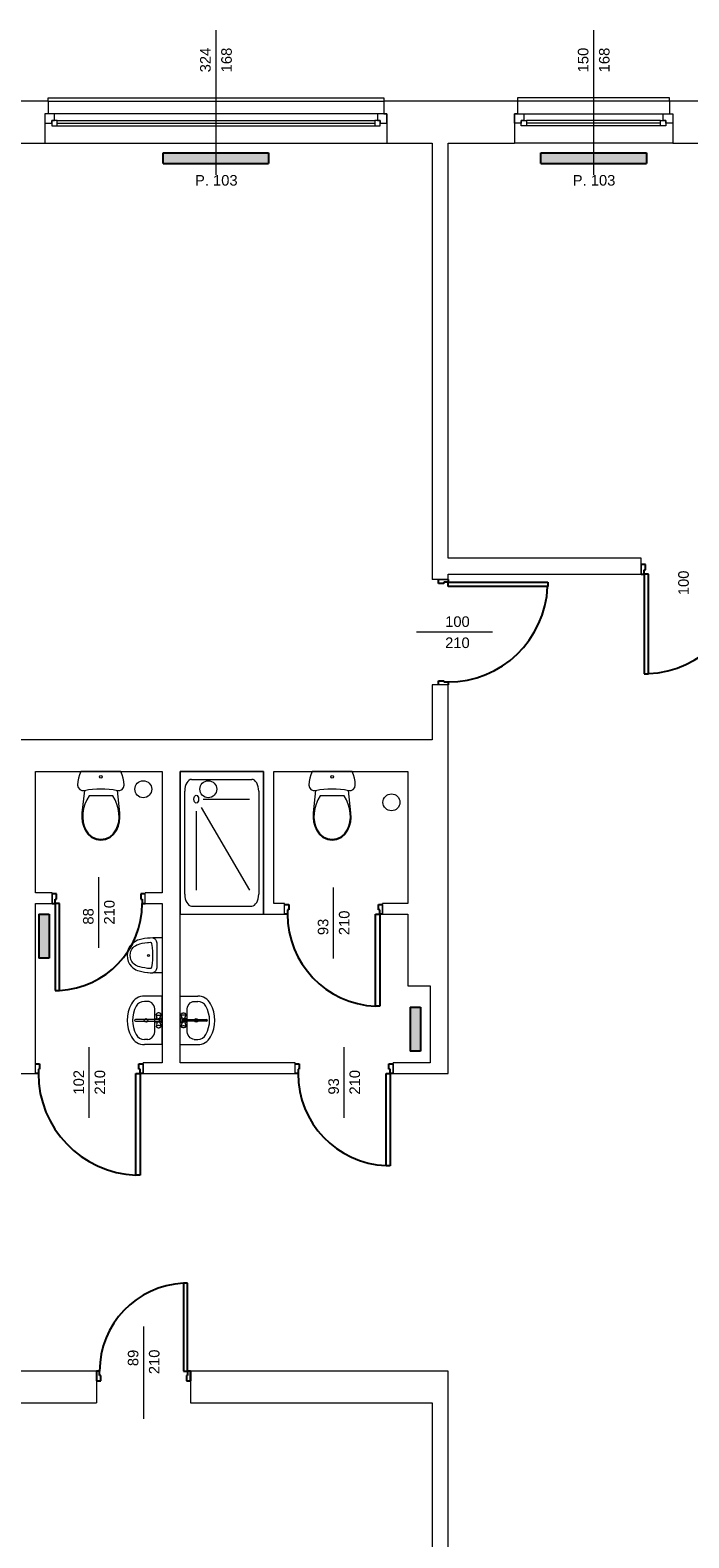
# Model space of a CAD drawing. Header units: millimetres. Extents: x 12683 to 90307, y 30842 to 62253.
# Tile 140 of 152: x 60586 to 61210, y 58705 to 60133. Entities that reach past the tile are written whole.
import ezdxf

# ---------------------------------------------------------------- set-up
doc = ezdxf.new("R2010")
doc.units = ezdxf.units.MM
doc.header["$LTSCALE"] = 0.6
doc.layers.add('zzz_podklady_drzwi', color=252, linetype='Continuous')
doc.layers.add('zzz_podklady_grzejniki_ist', color=252, linetype='Continuous')
for name, color, linetype, lineweight in [('zzz_podklady_drzwi_opisy', 252, 'Continuous', 15), ('zzz_podklady_okna_opisy', 252, 'Continuous', 15), ('zzz_podklady_sciany', 252, 'Continuous', 15)]:
    doc.layers.add(name, color=color, linetype=linetype, lineweight=lineweight)
doc.styles.add('GENERATED_STYLE_1', font='ARIAL.TTF')

msp = doc.modelspace()

# ---------------------------------------------------------------- hatches: boundary and pattern name
at = {"layer": 'zzz_podklady_grzejniki_ist'}
for points in [[(60811.5, 60006.4), (60811.5, 60016.4), (60711.5, 60016.4), (60711.5, 60006.4)], [(61169.4, 60006.4), (61169.4, 60016.4), (61069.4, 60016.4), (61069.4, 60006.4)], [(60593.6, 59253.5), (60603.6, 59253.5), (60603.6, 59295.3), (60593.6, 59295.3)], [(60945.5, 59165.4), (60955.5, 59165.4), (60955.5, 59207.2), (60945.5, 59207.2)]]:
    msp.add_hatch(color=256, dxfattribs=at).paths.add_polyline_path(points, flags=0)

# ---------------------------------------------------------------- linework, layer by layer
at = {"layer": 'zzz_podklady_drzwi'}
for p, q in [((61168.5, 59626.4), (61164.5, 59626.4)), ((61167.3, 59617.4), (61167.3, 59621.4)), ((61167.3, 59621.4), (61168.5, 59621.4)), ((61168.5, 59621.4), (61168.5, 59626.4)), ((60972.5, 59608.4), (60972.5, 59612.4)), ((60977.5, 59608.4), (60972.5, 59608.4)), ((60981.5, 59609.6), (60977.5, 59609.6)), ((60977.5, 59609.6), (60977.5, 59608.4)), ((60981.5, 59612.4), (60981.5, 59609.6)), ((60981.5, 59609.6), (61075.9, 59609.6)), ((60981.5, 59605.6), (60981.5, 59609.6)), ((61075.9, 59605.6), (60981.5, 59605.6)), ((61075.9, 59609.6), (61075.9, 59605.6)), ((61164.5, 59617.4), (61167.3, 59617.4)), ((61167.3, 59617.4), (61167.3, 59523)), ((61171.3, 59617.4), (61167.3, 59617.4)), ((61171.3, 59523), (61171.3, 59617.4)), ((61167.3, 59523), (61171.3, 59523)), ((60972.5, 59512.4), (60972.5, 59516.4)), ((60972.5, 59516.4), (60977.5, 59516.4)), ((60977.5, 59516.4), (60977.5, 59515.2)), ((60977.5, 59515.2), (60981.5, 59515.2)), ((60981.5, 59515.2), (60981.5, 59512.4)), ((60610.5, 59314.4), (60606.5, 59314.4)), ((60606.5, 59305.4), (60609.3, 59305.4)), ((60609.3, 59305.4), (60609.3, 59309.4)), ((60609.3, 59309.4), (60610.5, 59309.4)), ((60609.3, 59305.4), (60609.3, 59223)), ((60613.3, 59305.4), (60609.3, 59305.4)), ((60610.5, 59309.4), (60610.5, 59314.4)), ((60613.3, 59223), (60613.3, 59305.4)), ((60694.5, 59314.4), (60690.5, 59314.4)), ((60690.5, 59314.4), (60690.5, 59309.4)), ((60690.5, 59309.4), (60691.7, 59309.4)), ((60691.7, 59309.4), (60691.7, 59305.4)), ((60691.7, 59305.4), (60694.5, 59305.4)), ((60826.5, 59304.4), (60830.5, 59304.4)), ((60830.5, 59304.4), (60830.5, 59299.4)), ((60915.5, 59299.4), (60915.5, 59304.4)), ((60915.5, 59304.4), (60919.5, 59304.4)), ((60829.3, 59295.4), (60826.5, 59295.4)), ((60830.5, 59299.4), (60829.3, 59299.4)), ((60829.3, 59299.4), (60829.3, 59295.4)), ((60912.7, 59208), (60912.7, 59295.4)), ((60912.7, 59295.4), (60916.7, 59295.4)), ((60916.7, 59299.4), (60915.5, 59299.4)), ((60916.7, 59295.4), (60916.7, 59299.4)), ((60919.5, 59295.4), (60916.7, 59295.4)), ((60916.7, 59295.4), (60916.7, 59208)), ((60609.3, 59223), (60613.3, 59223)), ((60916.7, 59208), (60912.7, 59208)), ((60590.5, 59153.4), (60594.5, 59153.4)), ((60594.5, 59148.4), (60593.3, 59148.4)), ((60593.3, 59148.4), (60593.3, 59144.4)), ((60594.5, 59153.4), (60594.5, 59148.4)), ((60688.5, 59148.4), (60688.5, 59153.4)), ((60688.5, 59153.4), (60692.5, 59153.4)), ((60689.7, 59148.4), (60688.5, 59148.4)), ((60689.7, 59144.4), (60689.7, 59148.4)), ((60836.5, 59153.4), (60840.5, 59153.4)), ((60840.5, 59148.4), (60839.3, 59148.4)), ((60839.3, 59148.4), (60839.3, 59144.4)), ((60840.5, 59153.4), (60840.5, 59148.4)), ((60925.5, 59148.4), (60925.5, 59153.4)), ((60925.5, 59153.4), (60929.5, 59153.4)), ((60926.7, 59148.4), (60925.5, 59148.4)), ((60926.7, 59144.4), (60926.7, 59148.4)), ((60593.3, 59144.4), (60590.5, 59144.4)), ((60685.7, 59048), (60685.7, 59144.4)), ((60685.7, 59144.4), (60689.7, 59144.4)), ((60692.5, 59144.4), (60689.7, 59144.4)), ((60689.7, 59144.4), (60689.7, 59048)), ((60839.3, 59144.4), (60836.5, 59144.4)), ((60922.7, 59057), (60922.7, 59144.4)), ((60922.7, 59144.4), (60926.7, 59144.4)), ((60929.5, 59144.4), (60926.7, 59144.4)), ((60926.7, 59144.4), (60926.7, 59057)), ((60689.7, 59048), (60685.7, 59048)), ((60926.7, 59057), (60922.7, 59057)), ((60734.7, 58945.8), (60730.7, 58945.8)), ((60730.7, 58945.8), (60730.7, 58862.4)), ((60734.7, 58862.4), (60734.7, 58945.8)), ((60648.5, 58862.4), (60648.5, 58853.4)), ((60651.3, 58862.4), (60648.5, 58862.4)), ((60648.5, 58862.4), (60648.5, 58853.4)), ((60648.5, 58862.4), (60648.5, 58853.4)), ((60651.3, 58858.4), (60651.3, 58862.4)), ((60730.7, 58862.4), (60734.7, 58862.4)), ((60737.5, 58862.4), (60734.7, 58862.4)), ((60734.7, 58862.4), (60734.7, 58858.4)), ((60737.5, 58862.4), (60737.5, 58853.4)), ((60737.5, 58853.4), (60737.5, 58862.4)), ((60737.5, 58862.4), (60737.5, 58853.4)), ((60648.5, 58853.4), (60652.5, 58853.4)), ((60652.5, 58858.4), (60651.3, 58858.4)), ((60652.5, 58853.4), (60652.5, 58858.4)), ((60734.7, 58858.4), (60733.5, 58858.4)), ((60733.5, 58858.4), (60733.5, 58853.4)), ((60733.5, 58853.4), (60737.5, 58853.4))]:
    msp.add_line(p, q, dxfattribs=at)
for centre, radius, start, end in [((60981.5, 59609.6), 94.4, 270, 357.5715), ((61167.3, 59617.4), 94.4, 272.4285, 0), ((60609.3, 59305.4), 82.4, 272.7824, 0), ((60916.7, 59295.4), 87.4, 180, 267.3769), ((60689.7, 59144.4), 96.4, 180, 267.6219), ((60926.7, 59144.4), 87.4, 180, 267.3769), ((60734.7, 58862.4), 83.4, 92.7491, 180)]:
    msp.add_arc(centre, radius, start, end, dxfattribs=at)
at = {"layer": 'zzz_podklady_drzwi_opisy'}
for p, q in [((61023.6, 59562.4), (60951.5, 59562.4)), ((60650.5, 59263.3), (60650.5, 59330.4)), ((60873, 59253.3), (60873, 59320.4)), ((60641.5, 59102.3), (60641.5, 59169.4)), ((60883, 59102.3), (60883, 59169.4)), ((60693, 58904.6), (60693, 58817.4))]:
    msp.add_line(p, q, dxfattribs=at)
at = {"layer": 'zzz_podklady_grzejniki_ist'}
for p, q in [((60711.5, 60006.4), (60711.5, 60016.4)), ((60711.5, 60016.4), (60811.5, 60016.4)), ((60711.5, 60006.4), (60811.5, 60006.4)), ((60811.5, 60016.4), (60811.5, 60006.4)), ((61069.4, 60006.4), (61069.4, 60016.4)), ((61069.4, 60016.4), (61169.4, 60016.4)), ((61069.4, 60006.4), (61169.4, 60006.4)), ((61169.4, 60016.4), (61169.4, 60006.4)), ((60593.6, 59295.3), (60603.6, 59295.3)), ((60593.6, 59295.3), (60593.6, 59253.5)), ((60603.6, 59295.3), (60603.6, 59253.5)), ((60603.6, 59253.5), (60593.6, 59253.5)), ((60945.5, 59207.2), (60955.5, 59207.2)), ((60945.5, 59207.2), (60945.5, 59165.4)), ((60955.5, 59207.2), (60955.5, 59165.4)), ((60955.5, 59165.4), (60945.5, 59165.4))]:
    msp.add_line(p, q, dxfattribs=at)
at = {"layer": 'zzz_podklady_sciany'}
for p, q in [((60602.5, 60065.4), (60493.5, 60065.4)), ((60602.5, 60065.4), (60602.5, 60068.4)), ((60602.5, 60068.4), (60920.5, 60068.4)), ((60602.5, 60065.4), (60602.5, 60053.4)), ((60602.5, 60065.4), (60920.5, 60065.4)), ((60920.5, 60068.4), (60920.5, 60065.4)), ((60920.5, 60065.4), (60920.5, 60053.4)), ((61047.4, 60065.4), (60920.5, 60065.4)), ((61191.4, 60068.4), (61047.4, 60068.4)), ((61047.4, 60068.4), (61047.4, 60065.4)), ((61047.4, 60065.4), (61047.4, 60053.4)), ((61191.4, 60065.4), (61047.4, 60065.4)), ((61191.4, 60065.4), (61191.4, 60068.4)), ((61191.4, 60065.4), (61191.4, 60053.4)), ((61299.5, 60065.4), (61191.4, 60065.4)), ((60602.5, 60053.4), (60599.5, 60053.4)), ((60599.5, 60053.4), (60599.5, 60044.4)), ((60599.5, 60053.4), (60599.5, 60044.4)), ((60599.5, 60053.4), (60599.5, 60044.4)), ((60920.5, 60053.4), (60923.5, 60053.4)), ((60923.5, 60053.4), (60923.5, 60044.4)), ((60923.5, 60044.4), (60923.5, 60053.4)), ((60923.5, 60053.4), (60923.5, 60044.4)), ((61047.4, 60053.4), (61044.4, 60053.4)), ((61044.4, 60053.4), (61044.4, 60044.4)), ((61044.4, 60044.4), (61044.4, 60053.4)), ((61044.4, 60053.4), (61044.4, 60044.4)), ((61191.4, 60053.4), (61194.4, 60053.4)), ((61194.4, 60053.4), (61194.4, 60044.4)), ((61194.4, 60053.4), (61194.4, 60044.4)), ((61194.4, 60053.4), (61194.4, 60044.4)), ((60599.5, 60044.4), (60599.5, 60025.4)), ((60923.5, 60044.4), (60923.5, 60025.4)), ((61044.4, 60044.4), (61044.4, 60025.4)), ((61194.4, 60044.4), (61194.4, 60025.4)), ((60536.5, 60025.4), (60599.5, 60025.4)), ((60599.5, 60025.4), (60923.5, 60025.4)), ((60599.5, 60025.4), (60923.5, 60025.4)), ((60923.5, 60025.4), (60966.5, 60025.4)), ((60966.5, 60025.4), (60966.5, 59612.4)), ((60981.5, 60025.4), (61044.4, 60025.4)), ((60981.5, 59632.4), (60981.5, 60025.4)), ((61194.4, 60025.4), (61044.4, 60025.4)), ((61194.4, 60025.4), (61044.4, 60025.4)), ((61194.4, 60025.4), (61274.5, 60025.4)), ((61164.5, 59632.4), (60981.5, 59632.4)), ((61164.5, 59626.4), (61164.5, 59632.4)), ((61164.5, 59617.4), (61164.5, 59626.4)), ((61164.5, 59626.4), (61164.5, 59617.4)), ((61164.5, 59617.4), (61164.5, 59626.4)), ((60972.5, 59612.4), (60966.5, 59612.4)), ((60981.5, 59612.4), (60972.5, 59612.4)), ((60972.5, 59612.4), (60981.5, 59612.4)), ((60981.5, 59612.4), (60972.5, 59612.4)), ((60981.5, 59612.4), (60981.5, 59617.4)), ((60981.5, 59617.4), (61164.5, 59617.4)), ((60972.5, 59512.4), (60966.5, 59512.4)), ((60966.5, 59512.4), (60966.5, 59460.4)), ((60981.5, 59512.4), (60972.5, 59512.4)), ((60981.5, 59512.4), (60972.5, 59512.4)), ((60981.5, 59512.4), (60972.5, 59512.4)), ((60981.5, 59460.4), (60981.5, 59512.4)), ((60966.5, 59460.4), (60536.5, 59460.4)), ((60981.5, 59227.4), (60981.5, 59460.4)), ((60590.5, 59430.4), (60710.5, 59430.4)), ((60590.5, 59315.4), (60590.5, 59430.4)), ((60630.7, 59420.8), (60630.5, 59417.5)), ((60631.3, 59424.1), (60630.7, 59420.8)), ((60632.3, 59427.3), (60631.3, 59424.1)), ((60633.6, 59430.4), (60632.3, 59427.3)), ((60671.4, 59430.4), (60633.6, 59430.4)), ((60672.8, 59427.3), (60671.4, 59430.4)), ((60673.8, 59424.1), (60672.8, 59427.3)), ((60674.3, 59420.8), (60673.8, 59424.1)), ((60674.5, 59417.5), (60674.3, 59420.8)), ((60710.5, 59430.4), (60710.5, 59315.4)), ((60727.5, 59430.4), (60806.5, 59430.4)), ((60727.5, 59154.4), (60727.5, 59430.4)), ((60727.5, 59430.4), (60727.5, 59295.4)), ((60806.5, 59430.4), (60727.5, 59430.4)), ((60738.5, 59422.9), (60795.5, 59422.9)), ((60806.5, 59430.4), (60806.5, 59295.4)), ((60806.5, 59295.4), (60806.5, 59430.4)), ((60816.5, 59430.4), (60943.5, 59430.4)), ((60816.5, 59305.4), (60816.5, 59430.4)), ((60849.8, 59420.8), (60849.6, 59417.5)), ((60850.4, 59424.1), (60849.8, 59420.8)), ((60851.4, 59427.3), (60850.4, 59424.1)), ((60852.7, 59430.4), (60851.4, 59427.3)), ((60890.5, 59430.4), (60852.7, 59430.4)), ((60891.9, 59427.3), (60890.5, 59430.4)), ((60892.8, 59424.1), (60891.9, 59427.3)), ((60893.4, 59420.8), (60892.8, 59424.1)), ((60893.6, 59417.5), (60893.4, 59420.8)), ((60943.5, 59430.4), (60943.5, 59305.4)), ((60630.5, 59417.5), (60631.1, 59415.2)), ((60631.1, 59415.2), (60632.5, 59413.4)), ((60632.5, 59413.4), (60634.6, 59412.3)), ((60636.9, 59412.3), (60634.6, 59391.1)), ((60634.6, 59412.3), (60636.9, 59412.3)), ((60641.3, 59407.3), (60639.1, 59403.5)), ((60663.8, 59407.3), (60641.3, 59407.3)), ((60666, 59403.5), (60663.8, 59407.3)), ((60670.4, 59391.1), (60668.2, 59412.3)), ((60668.2, 59412.3), (60670.5, 59412.3)), ((60670.5, 59412.3), (60672.6, 59413.4)), ((60672.6, 59413.4), (60674, 59415.2)), ((60674, 59415.2), (60674.5, 59417.5)), ((60731.9, 59411.7), (60731.9, 59314.2)), ((60749.4, 59404.2), (60793.3, 59404.2)), ((60802.1, 59411.7), (60802.1, 59314.2)), ((60849.6, 59417.5), (60850.1, 59415.2)), ((60850.1, 59415.2), (60851.6, 59413.4)), ((60851.6, 59413.4), (60853.7, 59412.3)), ((60856, 59412.3), (60853.7, 59391.1)), ((60853.7, 59412.3), (60856, 59412.3)), ((60860.4, 59407.3), (60858.2, 59403.5)), ((60882.9, 59407.3), (60860.4, 59407.3)), ((60885.1, 59403.5), (60882.9, 59407.3)), ((60889.5, 59391.1), (60887.3, 59412.3)), ((60887.3, 59412.3), (60889.6, 59412.3)), ((60889.6, 59412.3), (60891.7, 59413.4)), ((60891.7, 59413.4), (60893.1, 59415.2)), ((60893.1, 59415.2), (60893.6, 59417.5)), ((60634.6, 59391.1), (60634.5, 59386.9)), ((60635.4, 59391), (60635.3, 59386.9)), ((60636.2, 59395.3), (60635.4, 59391)), ((60637.4, 59399.5), (60636.2, 59395.3)), ((60639.1, 59403.5), (60637.4, 59399.5)), ((60667.7, 59399.5), (60666, 59403.5)), ((60668.9, 59395.3), (60667.7, 59399.5)), ((60669.6, 59391), (60668.9, 59395.3)), ((60669.8, 59386.9), (60669.6, 59391)), ((60670.6, 59386.9), (60670.4, 59391.1)), ((60742.9, 59392.9), (60742.9, 59317.9)), ((60747.5, 59396.2), (60793.3, 59317.9)), ((60853.7, 59391.1), (60853.6, 59386.9)), ((60854.5, 59391), (60854.4, 59386.9)), ((60855.2, 59395.3), (60854.5, 59391)), ((60856.5, 59399.5), (60855.2, 59395.3)), ((60858.2, 59403.5), (60856.5, 59399.5)), ((60886.8, 59399.5), (60885.1, 59403.5)), ((60888, 59395.3), (60886.8, 59399.5)), ((60888.7, 59391), (60888, 59395.3)), ((60888.9, 59386.9), (60888.7, 59391)), ((60889.7, 59386.9), (60889.5, 59391.1)), ((60634.5, 59386.9), (60634.9, 59382.7)), ((60634.9, 59382.7), (60636, 59378.6)), ((60635.3, 59386.9), (60635.7, 59382.8)), ((60635.7, 59382.8), (60636.7, 59378.8)), ((60636, 59378.6), (60637.6, 59374.7)), ((60636.7, 59378.8), (60638.3, 59375)), ((60666.8, 59375), (60668.3, 59378.8)), ((60667.5, 59374.7), (60669.1, 59378.6)), ((60668.3, 59378.8), (60669.4, 59382.8)), ((60669.1, 59378.6), (60670.1, 59382.7)), ((60669.4, 59382.8), (60669.8, 59386.9)), ((60670.1, 59382.7), (60670.6, 59386.9)), ((60853.6, 59386.9), (60854, 59382.7)), ((60854, 59382.7), (60855.1, 59378.6)), ((60854.4, 59386.9), (60854.8, 59382.8)), ((60854.8, 59382.8), (60855.8, 59378.8)), ((60855.1, 59378.6), (60856.7, 59374.7)), ((60855.8, 59378.8), (60857.4, 59375)), ((60885.9, 59375), (60887.4, 59378.8)), ((60886.6, 59374.7), (60888.2, 59378.6)), ((60887.4, 59378.8), (60888.4, 59382.8)), ((60888.2, 59378.6), (60889.2, 59382.7)), ((60888.4, 59382.8), (60888.9, 59386.9)), ((60889.2, 59382.7), (60889.7, 59386.9)), ((60637.6, 59374.7), (60640.2, 59370.9)), ((60638.3, 59375), (60640.8, 59371.4)), ((60640.2, 59370.9), (60643.7, 59367.9)), ((60640.8, 59371.4), (60644.2, 59368.6)), ((60643.7, 59367.9), (60648, 59366)), ((60644.2, 59368.6), (60648.2, 59366.8)), ((60648, 59366), (60652.5, 59365.4)), ((60648.2, 59366.8), (60652.5, 59366.2)), ((60652.5, 59366.2), (60656.9, 59366.8)), ((60652.5, 59365.4), (60657.1, 59366)), ((60656.9, 59366.8), (60660.9, 59368.6)), ((60657.1, 59366), (60661.3, 59367.9)), ((60660.9, 59368.6), (60664.3, 59371.4)), ((60661.3, 59367.9), (60664.9, 59370.9)), ((60664.3, 59371.4), (60666.8, 59375)), ((60664.9, 59370.9), (60667.5, 59374.7)), ((60856.7, 59374.7), (60859.3, 59370.9)), ((60857.4, 59375), (60859.9, 59371.4)), ((60859.3, 59370.9), (60862.8, 59367.9)), ((60859.9, 59371.4), (60863.3, 59368.6)), ((60862.8, 59367.9), (60867.1, 59366)), ((60863.3, 59368.6), (60867.3, 59366.8)), ((60867.1, 59366), (60871.6, 59365.4)), ((60867.3, 59366.8), (60871.6, 59366.2)), ((60871.6, 59366.2), (60876, 59366.8)), ((60871.6, 59365.4), (60876.2, 59366)), ((60876, 59366.8), (60880, 59368.6)), ((60876.2, 59366), (60880.4, 59367.9)), ((60880, 59368.6), (60883.4, 59371.4)), ((60880.4, 59367.9), (60884, 59370.9)), ((60883.4, 59371.4), (60885.9, 59375)), ((60884, 59370.9), (60886.6, 59374.7)), ((60606.5, 59315.4), (60590.5, 59315.4)), ((60590.5, 59154.4), (60590.5, 59305.4)), ((60590.5, 59305.4), (60606.5, 59305.4)), ((60606.5, 59314.4), (60606.5, 59315.4)), ((60606.5, 59305.4), (60606.5, 59314.4)), ((60606.5, 59314.4), (60606.5, 59305.4)), ((60606.5, 59305.4), (60606.5, 59314.4)), ((60694.5, 59314.4), (60694.5, 59315.4)), ((60710.5, 59315.4), (60694.5, 59315.4)), ((60694.5, 59305.4), (60694.5, 59314.4)), ((60694.5, 59305.4), (60694.5, 59314.4)), ((60694.5, 59305.4), (60694.5, 59314.4)), ((60694.5, 59305.4), (60710.5, 59305.4)), ((60710.5, 59305.4), (60710.5, 59154.4)), ((60826.5, 59305.4), (60816.5, 59305.4)), ((60826.5, 59304.4), (60826.5, 59305.4)), ((60826.5, 59295.4), (60826.5, 59304.4)), ((60826.5, 59295.4), (60826.5, 59304.4)), ((60826.5, 59295.4), (60826.5, 59304.4)), ((60919.5, 59304.4), (60919.5, 59305.4)), ((60943.5, 59305.4), (60919.5, 59305.4)), ((60919.5, 59295.4), (60919.5, 59304.4)), ((60919.5, 59304.4), (60919.5, 59295.4)), ((60919.5, 59295.4), (60919.5, 59304.4)), ((60727.5, 59295.4), (60806.5, 59295.4)), ((60738.5, 59302.9), (60795.5, 59302.9)), ((60806.5, 59295.4), (60826.5, 59295.4)), ((60919.5, 59295.4), (60943.5, 59295.4)), ((60943.5, 59295.4), (60943.5, 59227.4)), ((60678.5, 59262.2), (60677.8, 59259.3)), ((60679.8, 59264.7), (60678.5, 59262.2)), ((60681.5, 59266.7), (60679.8, 59264.7)), ((60681, 59260.3), (60681.9, 59262.1)), ((60682.8, 59267.9), (60681.5, 59266.7)), ((60681.9, 59262.1), (60683.2, 59263.6)), ((60684.3, 59268.9), (60682.8, 59267.9)), ((60683.2, 59263.6), (60684.2, 59264.5)), ((60684.2, 59264.5), (60685.4, 59265.4)), ((60685.7, 59269.8), (60684.3, 59268.9)), ((60685.4, 59265.4), (60686.7, 59266.1)), ((60687.3, 59270.5), (60685.7, 59269.8)), ((60686.7, 59266.1), (60688, 59266.7)), ((60688.8, 59271), (60687.3, 59270.5)), ((60688, 59266.7), (60689.4, 59267.2)), ((60691.4, 59271.6), (60688.8, 59271)), ((60689.4, 59267.2), (60691.8, 59267.8)), ((60694, 59272.1), (60691.4, 59271.6)), ((60691.8, 59267.8), (60694.3, 59268.2)), ((60696.6, 59272.5), (60694, 59272.1)), ((60694.3, 59268.2), (60696.8, 59268.6)), ((60697.4, 59272.5), (60696.6, 59272.5)), ((60696.8, 59268.6), (60697.6, 59268.6)), ((60699.3, 59272.7), (60697.4, 59272.5)), ((60697.6, 59268.6), (60699.4, 59268.8)), ((60701.7, 59272.8), (60699.3, 59272.7)), ((60699.4, 59268.8), (60699.7, 59268.7)), ((60699.7, 59268.7), (60699.9, 59268.6)), ((60699.9, 59268.6), (60700.1, 59268.4)), ((60700.1, 59268.4), (60700.3, 59268.2)), ((60700.3, 59268.2), (60700.5, 59267.9)), ((60700.5, 59267.9), (60700.5, 59267.5)), ((60700.5, 59267.5), (60701, 59263.8)), ((60701, 59263.8), (60701.3, 59260)), ((60701.7, 59272.8), (60702.4, 59272.6)), ((60702.1, 59272.8), (60701.7, 59272.8)), ((60705.4, 59272.8), (60702.1, 59272.8)), ((60702.4, 59272.6), (60703.1, 59272.3)), ((60703.1, 59272.3), (60703.6, 59271.9)), ((60703.6, 59271.9), (60704.2, 59271.3)), ((60704.2, 59271.3), (60704.6, 59270.7)), ((60704.6, 59270.7), (60705, 59269.9)), ((60705, 59269.9), (60705.3, 59269)), ((60705.3, 59269), (60705.5, 59268.1)), ((60705.8, 59272.8), (60705.4, 59272.8)), ((60705.5, 59268.1), (60705.5, 59267.2)), ((60705.5, 59267.2), (60705.5, 59245.3)), ((60708.1, 59272.8), (60705.8, 59272.8)), ((60710.5, 59272.8), (60708.1, 59272.8)), ((60710.5, 59272.8), (60710.5, 59239.7)), ((60677.8, 59259.3), (60677.5, 59256.3)), ((60677.5, 59256.3), (60677.8, 59253.2)), ((60677.8, 59253.2), (60678.5, 59250.3)), ((60678.5, 59250.3), (60679.8, 59247.8)), ((60679.8, 59247.8), (60681.5, 59245.8)), ((60680.3, 59256.3), (60680.5, 59258.3)), ((60680.5, 59254.2), (60680.3, 59256.3)), ((60680.5, 59258.3), (60681, 59260.3)), ((60681, 59252.2), (60680.5, 59254.2)), ((60681.9, 59250.4), (60681, 59252.2)), ((60683.2, 59248.9), (60681.9, 59250.4)), ((60684.2, 59248), (60683.2, 59248.9)), ((60685.4, 59247.1), (60684.2, 59248)), ((60686.7, 59246.4), (60685.4, 59247.1)), ((60701, 59248.7), (60700.5, 59245)), ((60701.3, 59252.5), (60701, 59248.7)), ((60701.3, 59260), (60701.3, 59259)), ((60701.3, 59259), (60701.3, 59253.6)), ((60701.3, 59253.6), (60701.3, 59252.5)), ((60681.5, 59245.8), (60682.8, 59244.6)), ((60682.8, 59244.6), (60684.3, 59243.6)), ((60684.3, 59243.6), (60685.7, 59242.7)), ((60685.7, 59242.7), (60687.3, 59242)), ((60688, 59245.8), (60686.7, 59246.4)), ((60687.3, 59242), (60688.8, 59241.5)), ((60689.4, 59245.3), (60688, 59245.8)), ((60688.8, 59241.5), (60691.4, 59240.9)), ((60691.8, 59244.8), (60689.4, 59245.3)), ((60691.4, 59240.9), (60694, 59240.4)), ((60694.3, 59244.3), (60691.8, 59244.8)), ((60694, 59240.4), (60696.6, 59240.1)), ((60696.8, 59243.9), (60694.3, 59244.3)), ((60696.6, 59240.1), (60697.4, 59240)), ((60697.6, 59243.9), (60696.8, 59243.9)), ((60697.4, 59240), (60699.3, 59239.8)), ((60699.4, 59243.7), (60697.6, 59243.9)), ((60699.3, 59239.8), (60701.8, 59239.8)), ((60699.7, 59243.8), (60699.4, 59243.7)), ((60699.9, 59243.9), (60699.7, 59243.8)), ((60700.1, 59244.1), (60699.9, 59243.9)), ((60700.3, 59244.3), (60700.1, 59244.1)), ((60700.5, 59244.7), (60700.3, 59244.3)), ((60700.5, 59245), (60700.5, 59244.7)), ((60702.4, 59239.9), (60701.7, 59239.7)), ((60702.1, 59239.7), (60701.7, 59239.7)), ((60705.4, 59239.7), (60702.1, 59239.7)), ((60703.1, 59240.2), (60702.4, 59239.9)), ((60703.6, 59240.6), (60703.1, 59240.2)), ((60704.2, 59241.2), (60703.6, 59240.6)), ((60704.6, 59241.8), (60704.2, 59241.2)), ((60705, 59242.6), (60704.6, 59241.8)), ((60705.3, 59243.5), (60705, 59242.6)), ((60705.5, 59244.4), (60705.3, 59243.5)), ((60706.2, 59239.7), (60705.4, 59239.7)), ((60705.5, 59245.3), (60705.5, 59244.4)), ((60710.5, 59239.7), (60706.2, 59239.7)), ((60943.5, 59227.4), (60964.5, 59227.4)), ((60964.5, 59227.4), (60964.5, 59154.4)), ((60981.5, 59144.4), (60981.5, 59227.4)), ((60710.5, 59217.7), (60693.7, 59217.7)), ((60697.1, 59212.7), (60693.7, 59212.7)), ((60710.5, 59171.7), (60710.5, 59217.7)), ((60727.5, 59217.7), (60744.3, 59217.7)), ((60727.5, 59171.7), (60727.5, 59217.7)), ((60740.9, 59212.7), (60744.3, 59212.7)), ((60707.4, 59195.5), (60685.3, 59195.5)), ((60685.3, 59193.9), (60707.4, 59193.9)), ((60703.7, 59203.8), (60703.7, 59203.8)), ((60703.7, 59185.6), (60703.7, 59203.8)), ((60705, 59200.7), (60704.8, 59200.4)), ((60704.8, 59200.4), (60705, 59200.2)), ((60706, 59196.7), (60704.8, 59200.4)), ((60706, 59192.7), (60704.8, 59188.9)), ((60705, 59200.7), (60705.4, 59201.2)), ((60705, 59200.2), (60705.4, 59199.9)), ((60705.7, 59201.4), (60705.4, 59201.2)), ((60705.4, 59199.9), (60706, 59199.7)), ((60706.2, 59201.6), (60705.7, 59201.4)), ((60706, 59199.7), (60706.8, 59199.6)), ((60706.8, 59189.7), (60706, 59189.6)), ((60706.9, 59201.7), (60706.2, 59201.6)), ((60706.8, 59199.6), (60707.6, 59199.6)), ((60707.6, 59189.7), (60706.8, 59189.7)), ((60707.6, 59201.7), (60706.9, 59201.7)), ((60708.2, 59201.6), (60707.6, 59201.7)), ((60707.6, 59199.6), (60708.4, 59199.7)), ((60708.4, 59189.6), (60707.6, 59189.7)), ((60708.8, 59201.4), (60708.2, 59201.6)), ((60708.4, 59196.7), (60709.6, 59200.4)), ((60708.4, 59199.7), (60709.1, 59199.9)), ((60708.4, 59192.7), (60709.6, 59188.9)), ((60709.1, 59201.2), (60708.8, 59201.4)), ((60709.5, 59200.7), (60709.1, 59201.2)), ((60709.1, 59199.9), (60709.5, 59200.2)), ((60709.6, 59200.4), (60709.5, 59200.7)), ((60709.5, 59200.2), (60709.6, 59200.4)), ((60728.4, 59200.4), (60728.5, 59200.7)), ((60728.5, 59200.2), (60728.4, 59200.4)), ((60729.6, 59196.7), (60728.4, 59200.4)), ((60729.6, 59192.7), (60728.4, 59188.9)), ((60728.5, 59200.7), (60728.9, 59201.2)), ((60728.9, 59199.9), (60728.5, 59200.2)), ((60728.9, 59201.2), (60729.2, 59201.4)), ((60729.6, 59199.7), (60728.9, 59199.9)), ((60729.2, 59201.4), (60729.8, 59201.6)), ((60730.4, 59199.6), (60729.6, 59199.7)), ((60729.6, 59189.6), (60730.4, 59189.7)), ((60729.8, 59201.6), (60730.4, 59201.7)), ((60730.4, 59201.7), (60731.1, 59201.7)), ((60731.2, 59199.6), (60730.4, 59199.6)), ((60730.4, 59189.7), (60731.2, 59189.7)), ((60730.6, 59195.5), (60752.7, 59195.5)), ((60752.7, 59193.9), (60730.6, 59193.9)), ((60731.1, 59201.7), (60731.8, 59201.6)), ((60732, 59199.7), (60731.2, 59199.6)), ((60731.2, 59189.7), (60732, 59189.6)), ((60731.8, 59201.6), (60732.3, 59201.4)), ((60732, 59196.7), (60733.2, 59200.4)), ((60732.6, 59199.9), (60732, 59199.7)), ((60732, 59192.7), (60733.2, 59188.9)), ((60732.3, 59201.4), (60732.7, 59201.2)), ((60733, 59200.2), (60732.6, 59199.9)), ((60733, 59200.7), (60732.7, 59201.2)), ((60733, 59200.7), (60733.2, 59200.4)), ((60733.2, 59200.4), (60733, 59200.2)), ((60734.3, 59203.8), (60734.3, 59203.8)), ((60734.3, 59185.6), (60734.3, 59203.8)), ((60697.1, 59176.7), (60693.7, 59176.7)), ((60705, 59189.2), (60704.8, 59188.9)), ((60704.8, 59188.9), (60705, 59188.6)), ((60705.4, 59189.5), (60705, 59189.2)), ((60705, 59188.6), (60705.4, 59188.1)), ((60706, 59189.6), (60705.4, 59189.5)), ((60705.4, 59188.1), (60705.7, 59187.9)), ((60705.7, 59187.9), (60706.2, 59187.8)), ((60706.2, 59187.8), (60706.9, 59187.7)), ((60706.9, 59187.7), (60707.6, 59187.7)), ((60707.6, 59187.7), (60708.2, 59187.8)), ((60708.2, 59187.8), (60708.8, 59187.9)), ((60709.1, 59189.5), (60708.4, 59189.6)), ((60708.8, 59187.9), (60709.1, 59188.1)), ((60709.5, 59189.2), (60709.1, 59189.5)), ((60709.5, 59188.6), (60709.1, 59188.1)), ((60709.6, 59188.9), (60709.5, 59189.2)), ((60709.5, 59188.6), (60709.6, 59188.9)), ((60728.4, 59188.9), (60728.5, 59189.2)), ((60728.5, 59188.6), (60728.4, 59188.9)), ((60728.5, 59189.2), (60728.9, 59189.5)), ((60728.5, 59188.6), (60728.9, 59188.1)), ((60728.9, 59189.5), (60729.6, 59189.6)), ((60729.2, 59187.9), (60728.9, 59188.1)), ((60729.8, 59187.8), (60729.2, 59187.9)), ((60730.4, 59187.7), (60729.8, 59187.8)), ((60731.1, 59187.7), (60730.4, 59187.7)), ((60731.8, 59187.8), (60731.1, 59187.7)), ((60732.3, 59187.9), (60731.8, 59187.8)), ((60732, 59189.6), (60732.6, 59189.5)), ((60732.7, 59188.1), (60732.3, 59187.9)), ((60732.6, 59189.5), (60733, 59189.2)), ((60733, 59188.6), (60732.7, 59188.1)), ((60733, 59189.2), (60733.2, 59188.9)), ((60733.2, 59188.9), (60733, 59188.6)), ((60740.9, 59176.7), (60744.3, 59176.7)), ((60710.5, 59171.7), (60693.7, 59171.7)), ((60727.5, 59171.7), (60744.3, 59171.7)), ((60590.5, 59153.4), (60590.5, 59154.4)), ((60590.5, 59144.4), (60590.5, 59153.4)), ((60590.5, 59144.4), (60590.5, 59153.4)), ((60590.5, 59144.4), (60590.5, 59153.4)), ((60692.5, 59153.4), (60692.5, 59154.4)), ((60710.5, 59154.4), (60692.5, 59154.4)), ((60692.5, 59144.4), (60692.5, 59153.4)), ((60692.5, 59153.4), (60692.5, 59144.4)), ((60692.5, 59144.4), (60692.5, 59153.4)), ((60836.5, 59154.4), (60727.5, 59154.4)), ((60836.5, 59153.4), (60836.5, 59154.4)), ((60836.5, 59144.4), (60836.5, 59153.4)), ((60836.5, 59144.4), (60836.5, 59153.4)), ((60836.5, 59144.4), (60836.5, 59153.4)), ((60929.5, 59153.4), (60929.5, 59154.4)), ((60964.5, 59154.4), (60929.5, 59154.4)), ((60929.5, 59144.4), (60929.5, 59153.4)), ((60929.5, 59153.4), (60929.5, 59144.4)), ((60929.5, 59144.4), (60929.5, 59153.4)), ((60504.5, 59144.4), (60590.5, 59144.4)), ((60692.5, 59144.4), (60836.5, 59144.4)), ((60929.5, 59144.4), (60981.5, 59144.4)), ((60648.5, 58862.4), (60323.5, 58862.4)), ((60648.5, 58862.4), (60648.5, 58832.4)), ((60737.5, 58862.4), (60737.5, 58832.4)), ((60981.5, 58862.4), (60737.5, 58862.4)), ((60981.5, 58269.4), (60981.5, 58862.4)), ((60561.5, 58832.4), (60648.5, 58832.4)), ((60737.5, 58832.4), (60966.5, 58832.4)), ((60966.5, 58832.4), (60966.5, 58269.4))]:
    msp.add_line(p, q, dxfattribs=at)
for centre, radius in [((60692.7, 59413.6), 8), ((60754.3, 59413.6), 8), ((60927.8, 59401.2), 8), ((60695.3, 59194.7), 1.75), ((60742.7, 59194.7), 1.75)]:
    msp.add_circle(centre, radius, dxfattribs=at)
for centre, radius, start, end in [((60710.5, 59194.7), 33, 151.5254, 208.4746), ((60693.7, 59203.8), 13.9, 90, 151.5254), ((60710.5, 59194.7), 28, 151.5254, 208.4746), ((60693.7, 59203.8), 8.89, 90, 151.5254), ((60744.3, 59203.8), 13.9, 28.4746, 90), ((60744.3, 59203.8), 8.89, 28.4746, 90), ((60727.5, 59194.7), 28, 331.5254, 28.4746), ((60727.5, 59194.7), 33, 331.5254, 28.4746), ((60685.3, 59194.7), 0.788, 90, 270), ((60707.2, 59194.7), 3, 117.9765, 164.7747), ((60707.2, 59194.7), 3, 195.2253, 242.0235), ((60707.2, 59194.7), 1.68, 208.0549, 151.9451), ((60707.2, 59194.7), 0.8, 280, 80), ((60707.2, 59194.7), 3, 297.9765, 62.0235), ((60730.8, 59194.7), 3, 117.9765, 242.0235), ((60730.8, 59194.7), 1.68, 28.0549, 331.9451), ((60730.8, 59194.7), 0.8, 100, 260), ((60730.8, 59194.7), 3, 15.2253, 62.0235), ((60730.8, 59194.7), 3, 297.9765, 344.7747), ((60752.7, 59194.7), 0.788, 270, 90), ((60693.7, 59185.6), 13.9, 208.4746, 270), ((60693.7, 59185.6), 8.89, 208.4746, 270), ((60744.3, 59185.6), 8.89, 270, 331.5254), ((60744.3, 59185.6), 13.9, 270, 331.5254)]:
    msp.add_arc(centre, radius, start, end, dxfattribs=at)
for centre, major_axis, ratio in [((60652.5, 59425.4), (1.22, 0), 0.9963), ((60871.6, 59425.4), (1.22, 0), 0.9963), ((60742.9, 59404.2), (0, 3.75), 0.585185), ((60697.6, 59256.2), (0, -0.927), 0.93164)]:
    msp.add_ellipse(centre, major_axis=major_axis, ratio=ratio, dxfattribs=at)
for centre, major_axis, ratio, start_param, end_param in [((60738.5, 59411.7), (0, -11.2), 0.585185, 3.141593, 4.712389), ((60795.5, 59411.7), (0, -11.2), 0.585185, 1.570796, 3.141593), ((60652.5, 59335.6), (78.5, 0), 0.9963, 1.370375, 1.771221), ((60871.6, 59335.6), (78.5, 0), 0.9963, 1.370375, 1.771221), ((60738.5, 59314.2), (0, -11.2), 0.585185, 4.712389, 6.283185), ((60795.5, 59314.2), (0, -11.2), 0.585185, 0, 1.570796), ((60697.1, 59203.8), (0, -8.89), 0.750558, 1.570796, 3.141593), ((60697.1, 59185.6), (0, 8.89), 0.750558, 3.141593, 4.712389)]:
    msp.add_ellipse(centre, major_axis=major_axis, ratio=ratio, start_param=start_param, end_param=end_param, dxfattribs=at)
at = {"layer": 'zzz_podklady_sciany', "extrusion": (0, 0, -1)}
for centre, major_axis, start_param, end_param in [((60740.9, 59203.8), (0, -8.89), 1.570796, 3.141593), ((60740.9, 59185.6), (0, 8.89), 3.141593, 4.712389)]:
    msp.add_ellipse(centre, major_axis=major_axis, ratio=0.750558, start_param=start_param, end_param=end_param, dxfattribs=at)

# ---------------------------------------------------------------- texts
at = {"layer": 'zzz_podklady_drzwi_opisy', "char_height": 10, "attachment_point": 7, "rotation": 90, "style": 'GENERATED_STYLE_1'}
for s, insert in [('{100}', (61209.7, 59597.4)), ('{210}', (60665.7, 59285.4)), ('{88}', (60645.7, 59285.4)), ('{93}', (60868.2, 59275.4)), ('{210}', (60888.2, 59275.4)), ('{102}', (60636.7, 59124.4)), ('{210}', (60656.7, 59124.4)), ('{93}', (60878.2, 59124.4)), ('{210}', (60898.2, 59124.4)), ('{89}', (60688.2, 58867.2)), ('{210}', (60708.2, 58859.6))]:
    msp.add_mtext(s, dxfattribs=dict(at, insert=insert))
at = {"layer": 'zzz_podklady_drzwi_opisy', "char_height": 10, "attachment_point": 7, "style": 'GENERATED_STYLE_1'}
for s, insert in [('{100}', (60978.7, 59567.2)), ('{210}', (60978.7, 59547.2))]:
    msp.add_mtext(s, dxfattribs=dict(at, insert=insert))
at = {"layer": 'zzz_podklady_okna_opisy', "char_height": 10, "attachment_point": 7, "rotation": 90, "style": 'GENERATED_STYLE_1'}
for s, insert in [('{324}', (60756.7, 60092.6)), ('{168}', (60776.7, 60092.6)), ('{150}', (61114.6, 60092.6)), ('{168}', (61134.6, 60092.6))]:
    msp.add_mtext(s, dxfattribs=dict(at, insert=insert))
at = {"layer": 'zzz_podklady_okna_opisy', "char_height": 10, "attachment_point": 7, "style": 'GENERATED_STYLE_1'}
for insert in [(60741.7, 59985.2), (61099.6, 59985.2)]:
    msp.add_mtext('{P. 103}', dxfattribs=dict(at, insert=insert))

# ---------------------------------------------------------------- next in the draw order: wipeouts: each hides what was drawn before it
at = {"ltscale": 12152.408262}
msp.add_wipeout([(60912, 60041.9), (60912, 60046.9), (60914.5, 60046.9), (60914.5, 60053.4), (60608.5, 60053.4), (60608.5, 60046.9), (60611, 60046.9), (60611, 60041.9)], dxfattribs=at).dxf.layer = 'zzz_podklady_sciany'
at = {"ltscale": 5211.845131}
msp.add_wipeout([(61055.9, 60041.9), (61055.9, 60046.9), (61053.4, 60046.9), (61053.4, 60053.4), (61185.4, 60053.4), (61185.4, 60046.9), (61182.9, 60046.9), (61182.9, 60041.9)], dxfattribs=at).dxf.layer = 'zzz_podklady_sciany'

# ---------------------------------------------------------------- next in the draw order: linework, layer by layer
at = {"layer": 'zzz_podklady_okna_opisy'}
for p, q in [((60761.5, 60132.6), (60761.5, 59995.4)), ((61119.4, 60132.6), (61119.4, 59995.4))]:
    msp.add_line(p, q, dxfattribs=at)
at = {"layer": 'zzz_podklady_sciany'}
for p, q in [((60608.5, 60053.4), (60599.5, 60053.4)), ((60602.5, 60053.4), (60599.5, 60053.4)), ((60606, 60044.4), (60606, 60046.9)), ((60606, 60046.9), (60608.5, 60046.9)), ((60611, 60046.9), (60606, 60046.9)), ((60606, 60046.9), (60606, 60041.9)), ((60608.5, 60046.9), (60608.5, 60053.4)), ((60914.5, 60053.4), (60608.5, 60053.4)), ((60611, 60046.9), (60912, 60046.9)), ((60611, 60041.9), (60611, 60046.9)), ((60917, 60046.9), (60912, 60046.9)), ((60912, 60046.9), (60912, 60041.9)), ((60923.5, 60053.4), (60914.5, 60053.4)), ((60914.5, 60053.4), (60914.5, 60046.9)), ((60914.5, 60046.9), (60917, 60046.9)), ((60917, 60046.9), (60917, 60044.4)), ((60917, 60041.9), (60917, 60046.9)), ((60920.5, 60053.4), (60923.5, 60053.4)), ((61044.4, 60053.4), (61053.4, 60053.4)), ((61047.4, 60053.4), (61044.4, 60053.4)), ((61053.4, 60046.9), (61050.9, 60046.9)), ((61050.9, 60046.9), (61050.9, 60044.4)), ((61050.9, 60046.9), (61055.9, 60046.9)), ((61050.9, 60041.9), (61050.9, 60046.9)), ((61053.4, 60053.4), (61053.4, 60046.9)), ((61053.4, 60053.4), (61185.4, 60053.4)), ((61182.9, 60046.9), (61055.9, 60046.9)), ((61055.9, 60046.9), (61055.9, 60041.9)), ((61182.9, 60041.9), (61182.9, 60046.9)), ((61182.9, 60046.9), (61187.9, 60046.9)), ((61185.4, 60046.9), (61185.4, 60053.4)), ((61185.4, 60053.4), (61194.4, 60053.4)), ((61187.9, 60046.9), (61185.4, 60046.9)), ((61187.9, 60044.4), (61187.9, 60046.9)), ((61187.9, 60046.9), (61187.9, 60041.9)), ((61191.4, 60053.4), (61194.4, 60053.4)), ((60599.5, 60044.4), (60606, 60044.4)), ((60606, 60041.9), (60611, 60041.9)), ((60611, 60044.4), (60912, 60044.4)), ((60611, 60041.9), (60912, 60041.9)), ((60611, 60041.9), (60912, 60041.9)), ((60912, 60041.9), (60917, 60041.9)), ((60917, 60044.4), (60923.5, 60044.4)), ((61050.9, 60044.4), (61044.4, 60044.4)), ((61055.9, 60041.9), (61050.9, 60041.9)), ((61182.9, 60044.4), (61055.9, 60044.4)), ((61182.9, 60041.9), (61055.9, 60041.9)), ((61182.9, 60041.9), (61055.9, 60041.9)), ((61187.9, 60041.9), (61182.9, 60041.9)), ((61194.4, 60044.4), (61187.9, 60044.4))]:
    msp.add_line(p, q, dxfattribs=at)

doc.saveas('drawing.dxf')
